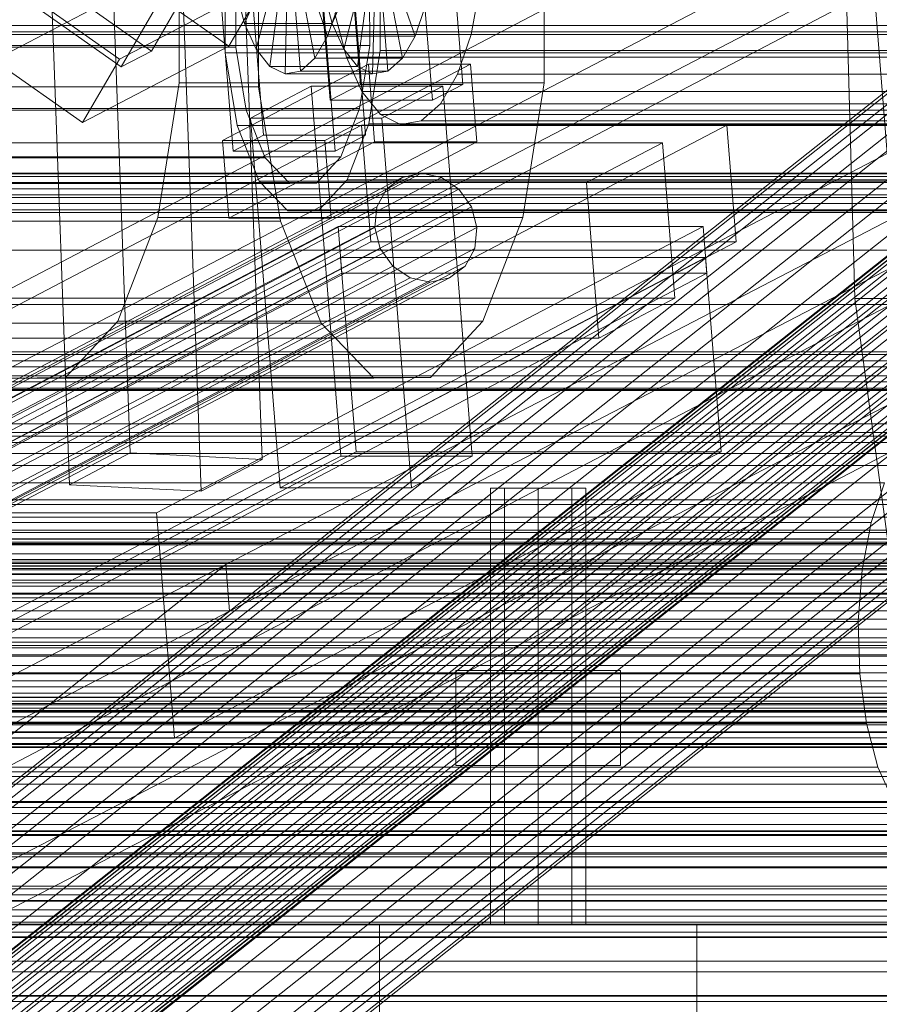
# Model space of a CAD drawing. Header units: millimetres. Extents: x -4738 to 65662, y -68080 to 6847.
# Tile 178 of 256: x -675 to -567, y -33695 to -33571. Entities that reach past the tile are written whole.
import ezdxf

# ---------------------------------------------------------------- set-up
doc = ezdxf.new("R2010")
doc.units = ezdxf.units.MM
for name, color, linetype, lineweight in [('COTAS_O', 1, 'Continuous', 0), ('frontal_C03', 7, 'Continuous', 0), ('frontal_C10', 7, 'Continuous', 0), ('frontal_mezcladora', 7, 'Continuous', 0), ('frontal_secador', 7, 'Continuous', 0), ('frontal_tolva', 7, 'Continuous', 0)]:
    doc.layers.add(name, color=color, linetype=linetype, lineweight=lineweight)
doc.dimstyles.new('R19_100', dxfattribs={"dimtxt": 250, "dimasz": 150, "dimexe": 150, "dimexo": 80, "dimgap": 100, "dimtad": 1, "dimtih": 1, "dimtoh": 1, "dimdsep": 46, "dimcen": 0.09, "dimadec": 0, "dimazin": 0, "dimtfac": 1, "dimtdec": 4, "dimtofl": 0, "dimtmove": 0, "dimatfit": 3, "dimfxl": 1, "dimtolj": 1, "dimtzin": 0, "dimarcsym": 0})

# ---------------------------------------------------------------- blocks, each defined once
blk = doc.blocks.new('DIM_R30_48')
at = {"layer": 'COTAS_O'}
for p, q in [((-1725, -33700), (-1575, -33655)), ((1725, -33700), (1575, -33655)), ((-1725, -34400), (-1725, -33700)), ((-1725, -33700), (1725, -33700)), ((-1725, -33700), (-1575, -33745)), ((1725, -33700), (1575, -33745)), ((1725, -34400), (1725, -33700))]:
    blk.add_line(p, q, dxfattribs=at)
blk.add_text('3450 O', height=250, dxfattribs=at).set_placement((0, -33600))
blk = doc.blocks.new('DIM_R30_51')
at = {"layer": 'COTAS_O'}
for p, q in [((-650, -33700), (50, -33700)), ((50, -33700), (5, -33850)), ((50, -34900), (50, -33700)), ((50, -33700), (95, -33850)), ((50, -34900), (5, -34750)), ((50, -34900), (95, -34750)), ((-650, -34900), (50, -34900))]:
    blk.add_line(p, q, dxfattribs=at)
blk.add_text('1200 O', height=250, rotation=90, dxfattribs=at).set_placement((-50, -34300))
blk = doc.blocks.new('DIM_R30_55')
at = {"layer": 'COTAS_O'}
for p, q in [((-1400, -33000), (-700, -33000)), ((-700, -33000), (-745, -33150)), ((-700, -36000), (-700, -33000)), ((-700, -33000), (-655, -33150)), ((-700, -36000), (-745, -35850)), ((-700, -36000), (-655, -35850)), ((-1400, -36000), (-700, -36000))]:
    blk.add_line(p, q, dxfattribs=at)
blk.add_text('3000 O', height=250, rotation=90, dxfattribs=at).set_placement((-800, -34500))

msp = doc.modelspace()

# ---------------------------------------------------------------- linework, layer by layer
at = {"layer": 'frontal_C03'}
for p, q in [((1250, -33571.677), (-1250, -33571.677)), ((1250, -33572.471), (-1250, -33572.471)), ((1250, -33572.787), (-1250, -33572.787)), ((1250, -33590.372), (-1250, -33590.372)), ((1250, -33590.689), (-1250, -33590.689)), ((1250, -33591.483), (-1250, -33591.483)), ((-1250, -33592.247), (1250, -33592.247)), ((1250, -33593.37), (-1250, -33593.37)), ((1250, -33594.134), (-1250, -33594.134)), ((1250, -33594.928), (-1250, -33594.928)), ((1250, -33595.245), (-1250, -33595.245)), ((1250, -33612.83), (-1250, -33612.83)), ((1250, -33613.147), (-1250, -33613.147)), ((1250, -33613.941), (-1250, -33613.941)), ((-1250, -33614.705), (1250, -33614.705)), ((1250, -33615.828), (-1250, -33615.828)), ((1250, -33616.592), (-1250, -33616.592)), ((1250, -33617.386), (-1250, -33617.386)), ((1250, -33617.702), (-1250, -33617.702)), ((1250, -33635.288), (-1250, -33635.288)), ((1250, -33635.604), (-1250, -33635.604)), ((1250, -33636.398), (-1250, -33636.398)), ((1250, -33636.457), (-1250, -33636.457)), ((1250, -33636.833), (-1250, -33636.833)), ((-1250, -33637.162), (1250, -33637.162)), ((1250, -33638.285), (-1250, -33638.285)), ((1250, -33639.049), (-1250, -33639.049)), ((1250, -33639.843), (-1250, -33639.843)), ((1250, -33640.16), (-1250, -33640.16)), ((1250, -33640.885), (-1250, -33640.885)), ((1250, -33641.957), (-1250, -33641.957)), ((1250, -33649.443), (-1250, -33649.443)), ((1250, -33651.048), (-1250, -33651.048)), ((1496, -33658.154), (-1496, -33658.154)), ((1496, -33658.271), (-1496, -33658.271)), ((1250, -33657.745), (-1250, -33657.745)), ((1250, -33658.062), (-1250, -33658.062)), ((1496, -33659.537), (-1496, -33659.537)), ((1496, -33659.873), (-1496, -33659.873)), ((1250, -33658.856), (-1250, -33658.856)), ((-1250, -33659.62), (1250, -33659.62)), ((1250, -33660.743), (-1250, -33660.743)), ((-1250, -33660.829), (1250, -33660.829)), ((1496, -33662.212), (-1496, -33662.212)), ((1250, -33661.507), (-1250, -33661.507)), ((1250, -33662.301), (-1250, -33662.301)), ((1496, -33662.713), (-1496, -33662.713)), ((1250, -33662.618), (-1250, -33662.618)), ((1250, -33662.722), (-1250, -33662.722)), ((-1496, -33665.77), (1496, -33665.77)), ((1496, -33666.362), (-1496, -33666.362)), ((1496, -33669.67), (-1496, -33669.67)), ((1496, -33670.262), (-1496, -33670.262)), ((1496, -33673.318), (-1496, -33673.318)), ((1250, -33673.31), (-1250, -33673.31)), ((1496, -33673.82), (-1496, -33673.82)), ((1250, -33675.202), (-1250, -33675.202)), ((1496, -33676.159), (-1496, -33676.159)), ((1496, -33676.494), (-1496, -33676.494)), ((1496, -33677.76), (-1496, -33677.76)), ((1496, -33677.878), (-1496, -33677.878)), ((1250, -33680.203), (-1250, -33680.203)), ((1250, -33680.519), (-1250, -33680.519)), ((1250, -33681.313), (-1250, -33681.313)), ((-1250, -33682.078), (1250, -33682.078)), ((1250, -33683.201), (-1250, -33683.201)), ((1250, -33683.965), (-1250, -33683.965)), ((1250, -33684.759), (-1250, -33684.759)), ((1250, -33684.984), (-1250, -33684.984)), ((1250, -33685.075), (-1250, -33685.075)), ((1250, -33686.588), (-1250, -33686.588)), ((1250, -33694.075), (-1250, -33694.075))]:
    msp.add_line(p, q, dxfattribs=at)
at = {"layer": 'frontal_C10'}
for p, q in [((-681.86, -33617.575), (-509.538, -33528.042)), ((-636.157, -33532.064), (-632.397, -33579.089)), ((-619.51, -33579.089), (-623.27, -33532.064)), ((-509.071, -33533.922), (-681.393, -33623.455)), ((-636.225, -33581.094), (-639.986, -33534.068)), ((-627.099, -33534.068), (-623.338, -33581.094)), ((-658.736, -33574.892), (-636.485, -33536.377)), ((-640.323, -33538.381), (-662.574, -33576.897)), ((-648.407, -33538.479), (-644.647, -33585.505)), ((-631.76, -33585.505), (-635.521, -33538.479)), ((-648.475, -33587.509), (-652.236, -33540.484)), ((-639.349, -33540.484), (-635.589, -33587.509)), ((-569.142, -33548.61), (-773.948, -33655.865)), ((-737.129, -33655.865), (-532.322, -33548.61)), ((-566.008, -33587.797), (-569.142, -33548.61)), ((-477.063, -33550.122), (-649.385, -33639.655)), ((-648.918, -33645.535), (-476.596, -33556.002)), ((-570.056, -33606.086), (-571.358, -33559.215)), ((-655.29, -33560.578), (-655.25, -33578.916)), ((-609.226, -33578.916), (-609.265, -33560.578)), ((-645.289, -33561.084), (-645.25, -33579.422)), ((-663.657, -33564.735), (-661.432, -33625.563)), ((-649.446, -33575.112), (-649.467, -33565.163)), ((-644.816, -33626.376), (-647.041, -33565.549)), ((-647.029, -33571.413), (-644.106, -33564.778)), ((-636.549, -33573.023), (-639.141, -33565.541)), ((-633.06, -33564.778), (-635.983, -33571.413)), ((-631.244, -33574.173), (-631.262, -33565.589)), ((-629.922, -33564.888), (-629.901, -33574.837)), ((-628.095, -33565.541), (-625.503, -33573.023)), ((-678.615, -33576.048), (-660.192, -33566.425)), ((-662.798, -33575.893), (-644.375, -33566.27)), ((-660.192, -33566.425), (-649.011, -33574.294)), ((-649.011, -33574.294), (-644.375, -33566.27)), ((-648.124, -33565.827), (-648.106, -33574.411)), ((-645.565, -33574.662), (-643.412, -33566.317)), ((-638.154, -33575.801), (-639.902, -33566.857)), ((-632.366, -33566.317), (-634.519, -33574.662)), ((-628.856, -33566.857), (-627.108, -33575.801)), ((-618.464, -33572.802), (-617.331, -33566.839)), ((-673.979, -33568.024), (-662.798, -33575.893)), ((-669.917, -33567.022), (-658.736, -33574.892)), ((-648.115, -33567.304), (-647.029, -33571.413)), ((-643.822, -33576.832), (-642.586, -33567.345)), ((-641.919, -33577.773), (-641.685, -33567.791)), ((-639.986, -33577.421), (-640.769, -33567.624)), ((-635.983, -33571.413), (-637.069, -33567.304)), ((-631.54, -33567.345), (-632.776, -33576.832)), ((-630.639, -33567.791), (-630.873, -33577.773)), ((-629.723, -33567.624), (-628.94, -33577.421)), ((-662.574, -33576.897), (-673.755, -33569.027)), ((-669.088, -33629.573), (-671.314, -33568.745)), ((-636.549, -33573.023), (-635.279, -33569.276)), ((-624.233, -33569.276), (-625.503, -33573.023)), ((-652.472, -33630.387), (-654.697, -33569.559)), ((-635.624, -33570.166), (-634.172, -33575.659)), ((-635.983, -33571.413), (-647.029, -33571.413)), ((-647.029, -33571.413), (-645.565, -33574.662)), ((-634.519, -33574.662), (-635.983, -33571.413)), ((-638.154, -33575.801), (-636.549, -33573.023)), ((-625.503, -33573.023), (-636.549, -33573.023)), ((-625.503, -33573.023), (-627.108, -33575.801)), ((-620.161, -33577.811), (-618.464, -33572.802)), ((-379.134, -33572.802), (-618.464, -33572.802)), ((-723.293, -33574.173), (-631.244, -33574.173)), ((-649.011, -33574.294), (-667.434, -33583.917)), ((-632.51, -33582.122), (-631.244, -33574.173)), ((-740.156, -33574.411), (-648.106, -33574.411)), ((-560.257, -33575.281), (-719.88, -33701.756)), ((-557.234, -33574.658), (-716.857, -33701.132)), ((-553.392, -33575.466), (-713.015, -33701.94)), ((-658.736, -33574.892), (-662.574, -33576.897)), ((-647.938, -33584.283), (-649.446, -33575.112)), ((-649.446, -33575.112), (-550.032, -33575.112)), ((-648.106, -33574.411), (-646.805, -33582.323)), ((-634.519, -33574.662), (-645.565, -33574.662)), ((-645.565, -33574.662), (-643.822, -33576.832)), ((-632.776, -33576.832), (-634.519, -33574.662)), ((-629.901, -33574.837), (-631.369, -33584.05)), ((-629.901, -33574.837), (-530.487, -33574.837)), ((-667.434, -33583.917), (-678.615, -33576.048)), ((-662.798, -33575.893), (-667.434, -33583.917)), ((-631.405, -33576.528), (-649.781, -33586.151)), ((-639.986, -33577.421), (-638.154, -33575.801)), ((-627.108, -33575.801), (-638.154, -33575.801)), ((-636.894, -33586.151), (-618.518, -33576.528)), ((-634.172, -33575.659), (-632.215, -33580.003)), ((-394.843, -33575.659), (-634.172, -33575.659)), ((-618.518, -33576.528), (-631.405, -33576.528)), ((-631.405, -33576.528), (-630.622, -33586.325)), ((-627.108, -33575.801), (-628.94, -33577.421)), ((-617.735, -33586.325), (-618.518, -33576.528)), ((-562.255, -33577.294), (-721.877, -33703.768)), ((-548.992, -33577.65), (-708.615, -33704.125)), ((-632.776, -33576.832), (-643.822, -33576.832)), ((-643.822, -33576.832), (-641.919, -33577.773)), ((-641.919, -33577.773), (-639.986, -33577.421)), ((-630.873, -33577.773), (-641.919, -33577.773)), ((-628.94, -33577.421), (-639.986, -33577.421)), ((-630.873, -33577.773), (-632.776, -33576.832)), ((-628.94, -33577.421), (-630.873, -33577.773)), ((-622.308, -33581.525), (-620.161, -33577.811)), ((-380.832, -33577.811), (-620.161, -33577.811)), ((-538.48, -33579.036), (-723.643, -33725.746)), ((-537.772, -33578.323), (-722.935, -33725.033)), ((-536.701, -33578.102), (-721.864, -33724.812)), ((-535.34, -33578.388), (-720.502, -33725.098)), ((-533.781, -33579.162), (-718.943, -33725.872)), ((-655.25, -33578.916), (-657.956, -33595.897)), ((-655.25, -33578.916), (-609.226, -33578.916)), ((-636.225, -33581.094), (-632.397, -33579.089)), ((-632.397, -33579.089), (-619.51, -33579.089)), ((-619.51, -33579.089), (-623.338, -33581.094)), ((-611.931, -33595.897), (-609.226, -33578.916)), ((-538.776, -33580.192), (-723.939, -33726.903)), ((-532.131, -33580.371), (-717.293, -33727.081)), ((-691.275, -33579.422), (-645.25, -33579.422)), ((-638.606, -33579.335), (-646.262, -33583.345)), ((-645.25, -33579.422), (-642.471, -33596.326)), ((-622.037, -33579.335), (-638.606, -33579.335)), ((-638.606, -33579.335), (-634.877, -33625.969)), ((-632.215, -33580.003), (-629.885, -33582.903)), ((-392.886, -33580.003), (-632.215, -33580.003)), ((-629.693, -33583.345), (-622.037, -33579.335)), ((-618.308, -33625.969), (-622.037, -33579.335)), ((-538.641, -33581.714), (-723.803, -33728.424)), ((-563.09, -33580.558), (-722.713, -33707.032)), ((-544.335, -33581.062), (-703.958, -33707.536)), ((-623.338, -33581.094), (-636.225, -33581.094)), ((-624.757, -33583.691), (-622.308, -33581.525)), ((-382.978, -33581.525), (-622.308, -33581.525)), ((-738.855, -33582.323), (-646.805, -33582.323)), ((-724.56, -33582.122), (-632.51, -33582.122)), ((-530.501, -33581.932), (-715.664, -33728.643)), ((-646.805, -33582.323), (-644.421, -33588.359)), ((-634.869, -33588.225), (-632.51, -33582.122)), ((-629.885, -33582.903), (-627.341, -33584.161)), ((-390.556, -33582.903), (-629.885, -33582.903)), ((-632.259, -33584.242), (-727.963, -33634.361)), ((-538.083, -33583.496), (-723.245, -33730.206)), ((-714.167, -33730.45), (-529.004, -33583.74)), ((-681.938, -33634.361), (-586.234, -33584.242)), ((-646.262, -33583.345), (-629.693, -33583.345)), ((-642.533, -33629.978), (-646.262, -33583.345)), ((-631.369, -33584.05), (-634.103, -33591.124)), ((-586.234, -33584.242), (-632.259, -33584.242)), ((-632.259, -33584.242), (-631.084, -33598.937)), ((-631.369, -33584.05), (-531.955, -33584.05)), ((-625.964, -33629.978), (-629.693, -33583.345)), ((-627.341, -33584.161), (-624.757, -33583.691)), ((-388.012, -33584.161), (-627.341, -33584.161)), ((-385.427, -33583.691), (-624.757, -33583.691)), ((-585.059, -33598.937), (-586.234, -33584.242)), ((-562.708, -33584.851), (-722.331, -33711.326)), ((-537.14, -33585.418), (-722.303, -33732.128)), ((-539.737, -33585.469), (-699.36, -33711.943)), ((-648.475, -33587.509), (-644.647, -33585.505)), ((-645.174, -33591.28), (-647.938, -33584.283)), ((-647.938, -33584.283), (-548.525, -33584.283)), ((-644.647, -33585.505), (-631.76, -33585.505)), ((-631.76, -33585.505), (-635.589, -33587.509)), ((-594.338, -33586.473), (-965.298, -33586.473)), ((-527.742, -33585.67), (-712.904, -33732.381)), ((-649.781, -33586.151), (-636.894, -33586.151)), ((-648.997, -33595.948), (-649.781, -33586.151)), ((-648.997, -33595.948), (-630.622, -33586.325)), ((-636.894, -33586.151), (-636.11, -33595.948)), ((-617.735, -33586.325), (-636.11, -33595.948)), ((-630.622, -33586.325), (-617.735, -33586.325)), ((-603.908, -33591.485), (-594.338, -33586.473)), ((-592.771, -33606.067), (-594.338, -33586.473)), ((-770.815, -33695.053), (-566.008, -33587.797)), ((-733.995, -33695.053), (-529.188, -33587.797)), ((-535.877, -33587.348), (-721.04, -33734.059)), ((-526.799, -33587.592), (-711.962, -33734.303)), ((-635.589, -33587.509), (-648.475, -33587.509)), ((-736.47, -33588.359), (-644.421, -33588.359)), ((-726.919, -33588.225), (-634.869, -33588.225)), ((-534.38, -33589.156), (-719.543, -33735.867)), ((-644.421, -33588.359), (-641.315, -33591.601)), ((-637.961, -33591.553), (-634.869, -33588.225)), ((-561.133, -33589.882), (-720.756, -33716.356)), ((-712.763, -33636.411), (-624.716, -33590.301)), ((-526.241, -33589.375), (-711.404, -33736.085)), ((-627.14, -33590.823), (-624.716, -33590.301)), ((-624.716, -33590.301), (-622.208, -33590.823)), ((-974.869, -33591.485), (-603.908, -33591.485)), ((-733.364, -33591.601), (-641.315, -33591.601)), ((-730.01, -33591.553), (-637.961, -33591.553)), ((-532.751, -33590.718), (-717.914, -33737.428)), ((-715.187, -33636.933), (-627.14, -33590.823)), ((-526.106, -33590.896), (-711.268, -33737.607)), ((-710.256, -33636.933), (-622.208, -33590.823)), ((-695.135, -33717.045), (-535.512, -33590.57)), ((-641.574, -33595.037), (-645.174, -33591.28)), ((-645.174, -33591.28), (-545.76, -33591.28)), ((-641.315, -33591.601), (-637.961, -33591.553)), ((-634.103, -33591.124), (-637.686, -33594.982)), ((-634.103, -33591.124), (-534.689, -33591.124)), ((-629.111, -33592.31), (-627.14, -33590.823)), ((-622.208, -33590.823), (-619.999, -33592.31)), ((-603.908, -33591.485), (-602.341, -33611.079)), ((-717.159, -33638.42), (-629.111, -33592.31)), ((-531.101, -33591.926), (-716.263, -33738.637)), ((-529.542, -33592.7), (-714.704, -33739.411)), ((-527.109, -33592.766), (-712.272, -33739.476)), ((-526.402, -33592.053), (-711.564, -33738.763)), ((-708.047, -33638.42), (-619.999, -33592.31)), ((-630.33, -33594.535), (-629.111, -33592.31)), ((-619.999, -33592.31), (-618.424, -33594.535)), ((-528.18, -33592.987), (-713.343, -33739.697)), ((-718.378, -33640.645), (-630.33, -33594.535)), ((-558.473, -33595.306), (-718.096, -33721.78)), ((-706.472, -33640.645), (-618.424, -33594.535)), ((-637.686, -33594.982), (-641.574, -33595.037)), ((-641.574, -33595.037), (-542.16, -33595.037)), ((-637.686, -33594.982), (-538.273, -33594.982)), ((-630.611, -33597.159), (-630.33, -33594.535)), ((-618.424, -33594.535), (-617.724, -33597.159)), ((-531.949, -33596.019), (-691.571, -33722.493)), ((-688.496, -33596.326), (-642.471, -33596.326)), ((-657.956, -33595.897), (-662.995, -33608.935)), ((-657.956, -33595.897), (-611.931, -33595.897)), ((-636.11, -33595.948), (-648.997, -33595.948)), ((-642.471, -33596.326), (-637.376, -33609.222)), ((-616.97, -33608.935), (-611.931, -33595.897)), ((-630.611, -33597.159), (-718.659, -33643.269)), ((-705.772, -33643.269), (-617.724, -33597.159)), ((-635.225, -33597.023), (-704.132, -33633.109)), ((-658.107, -33633.109), (-589.2, -33597.023)), ((-589.2, -33597.023), (-635.225, -33597.023)), ((-635.225, -33597.023), (-634.755, -33602.901)), ((-629.91, -33599.784), (-630.611, -33597.159)), ((-617.724, -33597.159), (-618.004, -33599.784)), ((-588.73, -33602.901), (-589.2, -33597.023)), ((-726.788, -33649.057), (-631.084, -33598.937)), ((-585.059, -33598.937), (-680.763, -33649.057)), ((-631.084, -33598.937), (-585.059, -33598.937)), ((-717.958, -33645.893), (-629.91, -33599.784)), ((-706.052, -33645.893), (-618.004, -33599.784)), ((-628.336, -33602.009), (-629.91, -33599.784)), ((-618.004, -33599.784), (-619.223, -33602.009)), ((-554.909, -33600.754), (-714.532, -33727.229)), ((-634.912, -33600.942), (-703.819, -33637.028)), ((-529.289, -33601.443), (-688.911, -33727.917)), ((-657.794, -33637.028), (-588.887, -33600.942)), ((-588.887, -33600.942), (-634.912, -33600.942)), ((-634.912, -33600.942), (-632.953, -33625.434)), ((-586.929, -33625.434), (-588.887, -33600.942)), ((-716.384, -33648.118), (-628.336, -33602.009)), ((-707.271, -33648.118), (-619.223, -33602.009)), ((-626.126, -33603.495), (-628.336, -33602.009)), ((-619.223, -33602.009), (-621.195, -33603.495)), ((-714.174, -33649.605), (-626.126, -33603.495)), ((-711.667, -33650.127), (-623.619, -33604.017)), ((-709.243, -33649.605), (-621.195, -33603.495)), ((-703.662, -33638.987), (-634.755, -33602.901)), ((-588.73, -33602.901), (-657.637, -33638.987)), ((-634.755, -33602.901), (-588.73, -33602.901)), ((-623.619, -33604.017), (-626.126, -33603.495)), ((-621.195, -33603.495), (-623.619, -33604.017)), ((-963.731, -33606.067), (-592.771, -33606.067)), ((-550.684, -33605.856), (-710.307, -33732.33)), ((-527.714, -33606.473), (-687.336, -33732.947)), ((-592.771, -33606.067), (-602.341, -33611.079)), ((-564.059, -33650.498), (-570.056, -33606.086)), ((-570.056, -33606.086), (-17.758, -33606.086)), ((-662.995, -33608.935), (-669.6, -33616.046)), ((-662.995, -33608.935), (-616.97, -33608.935)), ((-623.575, -33616.046), (-616.97, -33608.935)), ((-546.086, -33610.263), (-705.709, -33736.737)), ((-683.401, -33609.222), (-637.376, -33609.222)), ((-637.376, -33609.222), (-630.741, -33616.147)), ((-602.341, -33611.079), (-973.302, -33611.079)), ((-527.331, -33610.766), (-686.954, -33737.241)), ((-541.429, -33613.674), (-701.052, -33740.149)), ((-528.167, -33614.031), (-687.79, -33740.505)), ((-537.029, -33615.859), (-696.652, -33742.333)), ((-530.164, -33616.043), (-689.787, -33742.518)), ((-669.6, -33616.046), (-676.766, -33616.147)), ((-676.766, -33616.147), (-630.741, -33616.147)), ((-669.6, -33616.046), (-623.575, -33616.046)), ((-630.741, -33616.147), (-623.575, -33616.046)), ((-734.517, -33707.108), (-562.195, -33617.575)), ((-533.187, -33616.667), (-692.81, -33743.141)), ((-681.86, -33617.575), (-562.195, -33617.575)), ((-100.695, -33621.902), (-883.117, -33621.902)), ((-561.729, -33623.455), (-801.058, -33623.455)), ((-559.144, -33622.985), (-798.473, -33622.985)), ((-561.729, -33623.455), (-734.05, -33712.988)), ((-561.729, -33623.455), (-681.393, -33623.455)), ((-556.6, -33624.243), (-795.93, -33624.243)), ((-564.177, -33625.621), (-803.507, -33625.621)), ((-701.86, -33661.52), (-632.953, -33625.434)), ((-669.088, -33629.573), (-661.432, -33625.563)), ((-661.432, -33625.563), (-644.816, -33626.376)), ((-586.929, -33625.434), (-655.836, -33661.52)), ((-644.816, -33626.376), (-652.472, -33630.387)), ((-642.533, -33629.978), (-634.877, -33625.969)), ((-634.877, -33625.969), (-618.308, -33625.969)), ((-632.953, -33625.434), (-586.929, -33625.434)), ((-618.308, -33625.969), (-625.964, -33629.978)), ((-554.27, -33627.143), (-793.6, -33627.143)), ((-566.324, -33629.335), (-805.653, -33629.335)), ((-652.472, -33630.387), (-669.088, -33629.573)), ((-625.964, -33629.978), (-642.533, -33629.978)), ((-568.021, -33634.345), (-566.324, -33629.335)), ((-902.564, -33632.086), (-120.142, -33632.086)), ((-552.313, -33631.488), (-791.642, -33631.488)), ((-882.177, -33633.658), (-99.755, -33633.658)), ((-704.132, -33633.109), (-658.107, -33633.109)), ((-658.107, -33633.109), (-657.637, -33638.987)), ((-568.021, -33634.345), (-807.351, -33634.345)), ((-569.155, -33640.308), (-568.021, -33634.345)), ((-550.862, -33636.981), (-790.191, -33636.981)), ((-703.819, -33637.028), (-657.794, -33637.028)), ((-657.794, -33637.028), (-655.836, -33661.52)), ((-649.385, -33639.655), (-821.707, -33729.188)), ((-543.875, -33639.522), (-816.342, -33639.522)), ((-542.959, -33639.356), (-815.426, -33639.356)), ((-542.058, -33639.802), (-814.525, -33639.802)), ((-734.517, -33707.108), (-649.385, -33639.655)), ((-657.637, -33638.987), (-703.662, -33638.987)), ((-649.385, -33639.655), (-648.918, -33645.535)), ((-544.743, -33640.29), (-817.21, -33640.29)), ((-541.232, -33640.829), (-813.699, -33640.829)), ((-569.155, -33640.308), (-808.484, -33640.308)), ((-569.646, -33646.818), (-569.155, -33640.308)), ((-545.503, -33641.606), (-817.97, -33641.606)), ((-540.539, -33642.369), (-813.006, -33642.369)), ((-119.202, -33643.842), (-901.624, -33643.842)), ((-546.105, -33643.381), (-818.572, -33643.381)), ((-789.345, -33643.248), (-550.015, -33643.248)), ((-540.024, -33644.315), (-812.492, -33644.315)), ((-821.24, -33735.068), (-648.918, -33645.535)), ((-546.506, -33645.494), (-818.973, -33645.494)), ((-648.918, -33645.535), (-734.05, -33712.988)), ((-812.192, -33646.535), (-539.725, -33646.535)), ((-569.646, -33646.818), (-808.975, -33646.818)), ((-569.462, -33653.432), (-569.646, -33646.818)), ((-546.68, -33647.801), (-819.147, -33647.801)), ((-539.659, -33648.879), (-812.127, -33648.879)), ((-549.832, -33649.862), (-789.161, -33649.862)), ((-546.615, -33650.144), (-819.082, -33650.144)), ((-539.834, -33651.186), (-812.301, -33651.186)), ((-546.315, -33652.365), (-818.783, -33652.365)), ((-540.235, -33653.299), (-812.702, -33653.299)), ((-569.462, -33653.432), (-808.792, -33653.432)), ((-568.616, -33659.699), (-569.462, -33653.432)), ((-545.801, -33654.311), (-818.268, -33654.311)), ((-545.108, -33655.85), (-817.575, -33655.85)), ((-540.837, -33655.074), (-813.304, -33655.074)), ((-544.282, -33656.878), (-816.749, -33656.878)), ((-543.381, -33657.324), (-815.848, -33657.324)), ((-542.465, -33657.157), (-814.932, -33657.157)), ((-541.597, -33656.39), (-814.064, -33656.39)), ((-550.323, -33656.372), (-789.652, -33656.372)), ((-568.616, -33659.699), (-807.945, -33659.699)), ((-567.165, -33665.192), (-568.616, -33659.699)), ((-551.456, -33662.335), (-790.786, -33662.335)), ((-655.836, -33661.52), (-701.86, -33661.52)), ((-567.165, -33665.192), (-806.494, -33665.192)), ((-565.207, -33669.536), (-567.165, -33665.192)), ((-553.154, -33667.344), (-792.483, -33667.344)), ((-565.207, -33669.536), (-804.537, -33669.536)), ((-555.3, -33671.058), (-794.63, -33671.058)), ((-562.877, -33672.436), (-802.207, -33672.436)), ((-557.749, -33673.224), (-797.078, -33673.224)), ((-560.334, -33673.694), (-799.663, -33673.694))]:
    msp.add_line(p, q, dxfattribs=at)
at = {"layer": 'frontal_mezcladora'}
for p, q in [((-614.243, -33630), (-616, -33630)), ((-616, -33685), (-616, -33630)), ((-610, -33630), (-614.243, -33630)), ((-614.243, -33685), (-614.243, -33630)), ((-610, -33630), (-605.757, -33630)), ((-610, -33630), (-610, -33685)), ((-605.757, -33630), (-604, -33630)), ((-605.757, -33685), (-605.757, -33630)), ((-604, -33685), (-604, -33630)), ((-610, -33653), (-620.392, -33653)), ((-620.392, -33665), (-620.392, -33653)), ((-610, -33653), (-599.608, -33653)), ((-610, -33653), (-610, -33665)), ((-599.608, -33665), (-599.608, -33653)), ((-620.392, -33665), (-610, -33665)), ((-610, -33665), (-599.608, -33665)), ((-630, -33685), (-590, -33685)), ((-630, -33705), (-630, -33685)), ((-614.243, -33685), (-616, -33685)), ((-614.243, -33685), (-610, -33685)), ((-610, -33685), (-605.757, -33685)), ((-605.757, -33685), (-604, -33685)), ((-590, -33705), (-590, -33685))]:
    msp.add_line(p, q, dxfattribs=at)
at = {"layer": 'frontal_secador'}
for p, q in [((1250, -33582.349), (-1250, -33582.349)), ((1250, -33590.291), (-1250, -33590.291)), ((1250, -33593), (-1250, -33593)), ((-1250, -33676), (1250, -33676)), ((-1250, -33682), (1250, -33682)), ((-1250, -33685), (1250, -33685)), ((1250, -33686), (-1250, -33686)), ((-1250, -33686.659), (1250, -33686.659)), ((1250, -33689.659), (-1250, -33689.659)), ((-1250, -33691), (1250, -33691)), ((1250, -33694), (-1250, -33694)), ((-1250, -33694.728), (1250, -33694.728))]:
    msp.add_line(p, q, dxfattribs=at)
at = {"layer": 'frontal_tolva'}
for p, q in [((1725, -33600), (-1725, -33600)), ((1725, -33606.849), (-1725, -33606.849))]:
    msp.add_line(p, q, dxfattribs=at)

# ---------------------------------------------------------------- dimensions: what is measured, and where the dimension line sits
at = {"layer": 'COTAS_O'}
for p1, p2, distance, picture, middle in [((-1400, -36000), (-1400, -33000), -700, 'DIM_R30_55', (-700, -34500)), ((-650, -34900), (-650, -33700), -700, 'DIM_R30_51', (50, -34300)), ((-1725, -34400), (1725, -34400), 700, 'DIM_R30_48', (0, -33700))]:
    dim = msp.add_aligned_dim(p1=p1, p2=p2, distance=distance, text='<> O', dimstyle='R19_100', dxfattribs=at)
    dim.commit()
    dim.dimension.update_dxf_attribs({"geometry": picture, "text_midpoint": middle})

doc.saveas('drawing.dxf')
